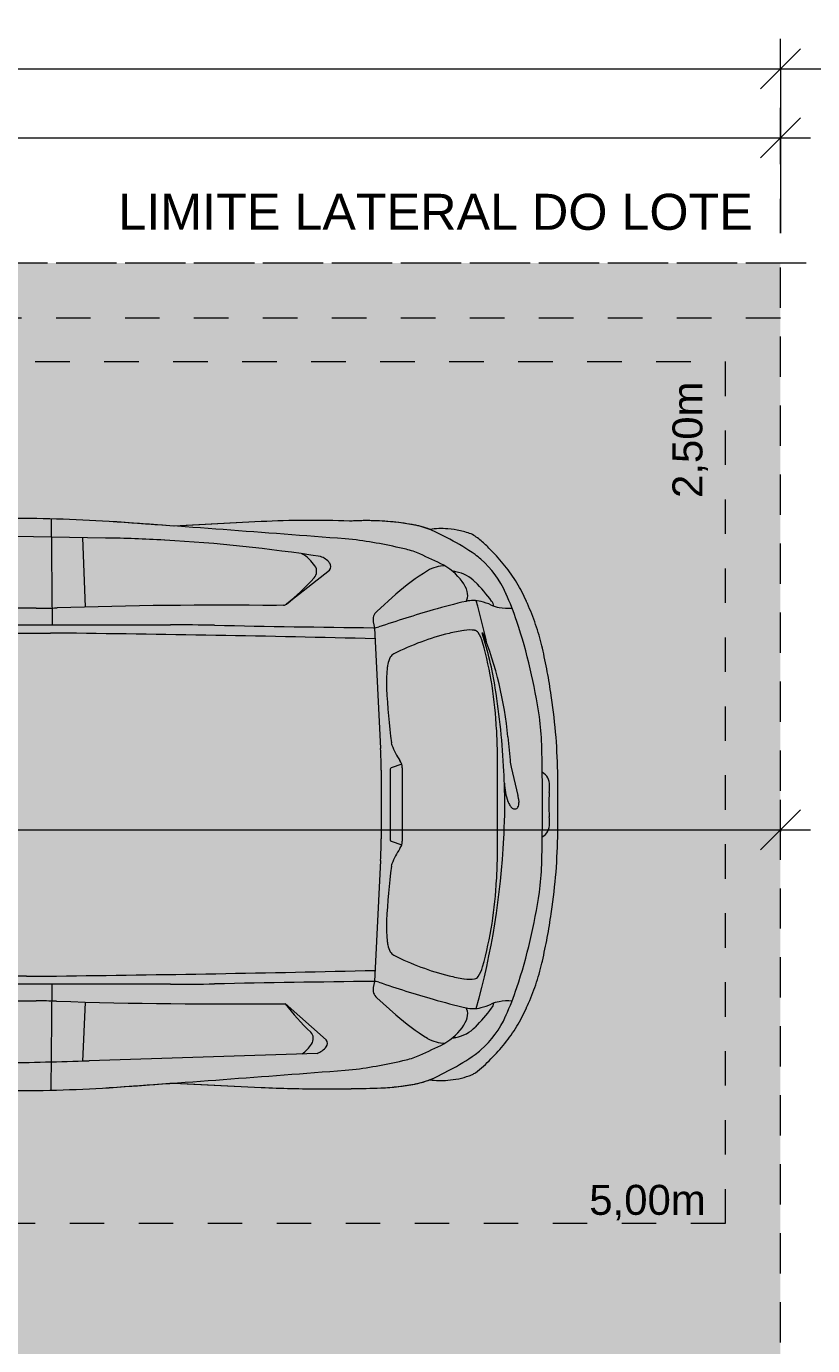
# Model space of a CAD drawing. Header units: metres. Extents: x -14.5 to 13.1, y -18.9 to 3.3.
# Tile 104 of 216: x 3.8 to 6.1, y -11.4 to -7.5. Entities that reach past the tile are written whole.
import ezdxf

# ---------------------------------------------------------------- set-up
doc = ezdxf.new("R2010")
doc.units = ezdxf.units.M
doc.linetypes.add('Projeção', pattern=[0.003969, 0.002381, -0.001587])
doc.linetypes.add('Traço ponto', pattern=[0.015875, 0.00635, -0.004763, 0, -0.004763])
for name, color, linetype, lineweight in [('A-ANNO-DIMS', 7, 'Continuous', 9), ('A-ANNO-DIMS-58', 7, 'Continuous', 9), ('A-DETL-GENF', 7, 'Continuous', 5), ('A-FLOR-OVHD', 7, 'Projeção', 5), ('G-ANNO-TEXT', 7, 'Continuous', 9)]:
    doc.layers.add(name, color=color, linetype=linetype, lineweight=lineweight)
doc.layers.add('A-DETL', color=7, linetype='Continuous', lineweight=5, true_color=0x00a600)
doc.styles.add('Arial', font='arial.ttf', dxfattribs={"height": 0.087})
doc.styles.add('Arial_1', font='arial.ttf', dxfattribs={"height": 0.1044})
doc.dimstyles.new('Com_linha__ref__contínua__-_Cor_Vermelha_Arial_1_5mm', dxfattribs={"dimscale": 0.3048, "dimtxt": 0.088763, "dimasz": 0.380577, "dimexe": 0.285433, "dimexo": 0.285433, "dimgap": 0.028543, "dimtad": 1, "dimrnd": 0.01, "dimzin": 0, "dimdsep": 46, "dimtxsty": 'Arial', "dimblk1": 'OBLIQUE', "dimblk2": 'OBLIQUE', "dimsah": 1, "dimcen": 0.09, "dimdle": 0.285433, "dimazin": 0, "dimtfac": 1, "dimtdec": 4, "dimtix": 1, "dimtmove": 0, "dimatfit": 3, "dimfxl": 1, "dimtvp": 1, "dimtolj": 1, "dimtzin": 0, "dimarcsym": 2})
doc.dimstyles.new('Com_linha__ref__contínua__-_Cor_Vermelha_Arial_1_5mm_1', dxfattribs={"dimscale": 0.3048, "dimtxt": 0.088763, "dimasz": 0.380577, "dimexe": 0.285433, "dimexo": 0.285433, "dimgap": 0.028543, "dimtad": 1, "dimrnd": 0.01, "dimzin": 0, "dimdsep": 46, "dimtxsty": 'Arial', "dimblk1": 'OBLIQUE', "dimblk2": 'OBLIQUE', "dimsah": 1, "dimcen": 0.09, "dimdle": 0.285433, "dimazin": 0, "dimtfac": 1, "dimtdec": 4, "dimtix": 1, "dimtmove": 2, "dimatfit": 3, "dimfxl": 1, "dimtvp": 1, "dimtolj": 1, "dimtzin": 0, "dimarcsym": 2})

# ---------------------------------------------------------------- blocks, each defined once
blk = doc.blocks.new('DIMBLOCK10-PLANTA DE COBERTURA')
at = {"layer": 'A-ANNO-DIMS-58', "color": 242, "true_color": 0xbd2b2e, "transparency": 16777216}
for p, q in [((-0.1636, -7.8716), (-0.1636, -7.7846)), ((6.0064, -7.8716), (6.0064, -7.7846)), ((-0.1636, -7.8716), (-0.1056, -7.8136)), ((6.0064, -7.8716), (6.0644, -7.8136)), ((-0.1636, -7.8716), (-0.2216, -7.9296)), ((-0.1636, -7.8716), (6.0934, -7.8716)), ((-0.1636, -7.8716), (-0.1636, -8.148)), ((6.0064, -7.8716), (5.9484, -7.9296)), ((6.0064, -7.8716), (6.0064, -8.148))]:
    blk.add_line(p, q, dxfattribs=at)
at = {"layer": 'A-ANNO-DIMS-58', "color": 0, "transparency": 16777216, "insert": (2.804, -7.7499), "char_height": 0.087, "width": 0.281855, "attachment_point": 1, "line_spacing_factor": 0.941778, "style": 'Arial'}
blk.add_mtext('6,17', dxfattribs=at)
blk = doc.blocks.new('_Oblique')
at = {"color": 0, "linetype": 'ByBlock', "lineweight": -2}
blk.add_line((-0.5, -0.5), (0.5, 0.5), dxfattribs=at)
blk = doc.blocks.new('DIMBLOCK11-PLANTA DE COBERTURA')
at = {"layer": 'A-ANNO-DIMS-58', "color": 242, "true_color": 0xbd2b2e, "transparency": 16777216}
for p, q in [((-13.9936, -7.6716), (-13.9936, -7.5846)), ((6.0064, -7.6716), (6.0064, -7.5846)), ((-13.9936, -7.6716), (-13.9356, -7.6136)), ((6.0064, -7.6716), (6.0644, -7.6136)), ((-14.0806, -7.6716), (6.0064, -7.6716)), ((-13.9936, -7.6716), (-14.0516, -7.7296)), ((-13.9936, -7.6716), (-13.9936, -8.148)), ((6.0064, -7.6716), (5.9484, -7.7296)), ((6.0064, -7.6716), (6.0064, -8.148))]:
    blk.add_line(p, q, dxfattribs=at)
at = {"layer": 'A-ANNO-DIMS-58', "color": 0, "transparency": 16777216, "insert": (-3.5253, -7.5499), "char_height": 0.087, "width": 0.362151, "attachment_point": 1, "line_spacing_factor": 0.941778, "style": 'Arial'}
blk.add_mtext('20,00', dxfattribs=at)
blk = doc.blocks.new('DIMBLOCK12-PLANTA DE COBERTURA')
at = {"layer": 'A-ANNO-DIMS-58', "color": 242, "true_color": 0xbd2b2e, "transparency": 16777216}
for p, q in [((6.0064, -7.6716), (6.0064, -7.5846)), ((8.0064, -7.6716), (8.0064, -7.5846)), ((6.0064, -7.6716), (6.0644, -7.6136)), ((8.0064, -7.6716), (8.0644, -7.6136)), ((6.0064, -7.6716), (5.9484, -7.7296)), ((6.0064, -7.6716), (8.0934, -7.6716)), ((6.0064, -7.6716), (6.0064, -8.148)), ((8.0064, -7.6716), (7.9484, -7.7296)), ((8.0064, -7.6716), (8.0064, -8.148))]:
    blk.add_line(p, q, dxfattribs=at)
at = {"layer": 'A-ANNO-DIMS-58', "color": 0, "transparency": 16777216, "insert": (6.889, -7.5499), "char_height": 0.087, "width": 0.281855, "attachment_point": 1, "line_spacing_factor": 0.941778, "style": 'Arial'}
blk.add_mtext('2,00', dxfattribs=at)
blk = doc.blocks.new('DIMBLOCK39-PLANTA DE COBERTURA')
at = {"layer": 'A-ANNO-DIMS-58', "color": 242, "true_color": 0xbd2b2e, "transparency": 16777216}
for p, q in [((0.5064, -9.8787), (0.5064, -9.7917)), ((6.0064, -9.8787), (6.0064, -9.7917)), ((0.5064, -9.8787), (0.5644, -9.8207)), ((6.0064, -9.8787), (6.0644, -9.8207)), ((0.5064, -9.8787), (0.4484, -9.9367)), ((0.5064, -9.8787), (6.0934, -9.8787)), ((0.5064, -9.8787), (0.5064, -12.742)), ((6.0064, -9.8787), (5.9484, -9.9367)), ((6.0064, -9.8787), (6.0064, -9.8837))]:
    blk.add_line(p, q, dxfattribs=at)
at = {"layer": 'A-ANNO-DIMS-58', "color": 0, "transparency": 16777216, "insert": (3.139, -9.7571), "char_height": 0.087, "width": 0.281855, "attachment_point": 1, "line_spacing_factor": 0.941778, "style": 'Arial'}
blk.add_mtext('5,50', dxfattribs=at)

msp = doc.modelspace()

# ---------------------------------------------------------------- hatches: boundary and pattern name
at = {"layer": 'A-DETL-GENF', "true_color": 0xd2e2c2}
h = msp.add_hatch(color=254, dxfattribs=at)
h.paths.add_polyline_path([(5.7769, -17.8522), (5.7657, -17.8571), (5.7696, -17.8565), (5.7732, -17.855), (5.7763, -17.8527)])
h.paths.add_polyline_path([(1.7683, -18.235), (6.0064, -18.235), (6.0064, -18.075), (5.8564, -18.075), (5.8564, -17.8839), (5.8554, -17.8849), (5.8355, -17.8856), (5.8355, -17.8856), (5.7977, -17.8856), (5.7964, -17.8912), (5.7947, -17.8926), (5.793, -17.893), (5.7891, -17.8936), (5.7855, -17.8951), (5.7802, -17.8985), (5.7777, -17.8983), (5.7769, -17.8979), (5.7627, -17.8917), (5.7615, -17.8894), (5.761, -17.8856), (5.7482, -17.8856), (5.7458, -17.887), (5.7407, -17.8889), (5.7308, -17.8877), (5.7275, -17.885), (5.7254, -17.8807), (5.7247, -17.8754), (5.7256, -17.87), (5.728, -17.8655), (5.7314, -17.8626), (5.7333, -17.862), (5.7409, -17.8612), (5.7458, -17.8624), (5.7489, -17.8651), (5.7611, -17.8643), (5.7624, -17.8588), (5.7642, -17.8574), (5.7793, -17.8516), (5.7819, -17.8522), (5.7958, -17.8582), (5.7972, -17.8605), (5.7977, -17.8645), (5.8355, -17.8647), (5.836, -17.8652), (5.8554, -17.8652), (5.8564, -17.8653), (5.8564, -17.275), (6.0064, -17.275), (6.0064, -13.705), (1.0064, -13.705), (1.0064, -18.075), (0.5264, -18.075), (0.5264, -18.235), (1.0064, -18.235)])
h.paths.add_polyline_path([(5.7769, -17.8979), (5.7732, -17.8951), (5.7692, -17.8935), (5.7657, -17.8932), (5.7763, -17.8976)])
h.paths.add_polyline_path([(5.7937, -17.8571), (5.7824, -17.8527), (5.7855, -17.855), (5.7891, -17.8565), (5.793, -17.8571)])
h.paths.add_polyline_path([(0.3464, -12.505), (6.0059, -12.505), (6.0058, -12.393), (5.9334, -12.393), (5.9334, -12.317), (5.9552, -12.317), (5.9552, -12.2389), (5.9059, -12.2389), (5.9059, -12.2359), (5.8777, -12.2359), (5.8777, -11.9481), (6.0064, -11.9481), (6.0064, -8.235), (-0.1636, -8.235), (-0.1636, -12.505), (0.0936, -12.505)])
h.paths.add_polyline_path([(2.8659, -10.7721), (2.8443, -10.7672), (2.8235, -10.7616), (2.8043, -10.7548), (2.7876, -10.746), (2.7743, -10.7347), (2.7648, -10.7204), (2.759, -10.7032), (2.7558, -10.6808), (2.755, -10.663), (2.7559, -10.6343), (2.7568, -10.6183), (2.5939, -10.6147), (2.2187, -10.6147), (2.0768, -10.6155), (1.9254, -10.6173), (1.9046, -10.6147), (1.8985, -10.6136), (1.8879, -10.611), (1.7683, -10.5752), (1.6519, -10.539), (1.6384, -10.5343), (1.6252, -10.5289), (1.5972, -10.5134), (1.5727, -10.493), (1.5484, -10.4676), (1.5267, -10.4401), (1.4896, -10.3841), (1.4566, -10.3257), (1.4451, -10.3016), (1.4355, -10.2768), (1.4007, -10.159), (1.3897, -10.1037), (1.3855, -10.0788), (1.3823, -10.0538), (1.373, -9.9511), (1.3686, -9.8481), (1.3706, -9.8438), (1.3706, -9.7665), (1.3686, -9.7622), (1.373, -9.6591), (1.3823, -9.5564), (1.3855, -9.5314), (1.3897, -9.5066), (1.4074, -9.4259), (1.4355, -9.3335), (1.4451, -9.3086), (1.4566, -9.2845), (1.4896, -9.2262), (1.5267, -9.1702), (1.5546, -9.1356), (1.5867, -9.1047), (1.5984, -9.0961), (1.6471, -9.0631), (1.6968, -9.0335), (1.7485, -9.0106), (1.8032, -8.9975), (1.8604, -8.9927), (1.9188, -8.9921), (2.0688, -8.9947), (2.2187, -8.9956), (2.6601, -8.995), (2.7567, -8.9921), (2.7555, -8.9695), (2.7549, -8.9474), (2.7558, -8.9264), (2.7589, -8.9071), (2.7647, -8.89), (2.7742, -8.8756), (2.7876, -8.8643), (2.8043, -8.8555), (2.8303, -8.8468), (2.8442, -8.8431), (2.8659, -8.8381), (2.8874, -8.8456), (2.8993, -8.8506), (2.902, -8.8536), (2.9027, -8.8555), (2.9027, -8.8599), (2.9007, -8.8643), (2.8975, -8.8696), (2.8802, -8.8946), (2.8303, -8.9947), (3.2926, -8.9815), (3.755, -8.9754), (3.9077, -8.9772), (4.0603, -8.9841), (4.248, -8.9975), (4.5015, -8.9846), (4.6293, -8.9811), (4.757, -8.9834), (4.8204, -8.9819), (4.8839, -8.9857), (4.9525, -8.9958), (4.9581, -8.9971), (4.9902, -9.0071), (5.0162, -9.005), (5.0423, -9.0057), (5.0788, -9.0112), (5.1139, -9.022), (5.1422, -9.043), (5.1671, -9.0677), (5.2079, -9.1125), (5.2424, -9.1622), (5.273, -9.2221), (5.297, -9.2827), (5.3164, -9.3514), (5.3307, -9.4197), (5.3449, -9.5089), (5.3571, -9.6237), (5.3611, -9.7391), (5.3611, -9.8712), (5.3571, -9.9866), (5.3449, -10.1014), (5.342, -10.1216), (5.3307, -10.1905), (5.3149, -10.2651), (5.297, -10.3276), (5.2702, -10.3946), (5.2424, -10.4481), (5.2079, -10.4977), (5.1671, -10.5426), (5.146, -10.564), (5.1223, -10.5827), (5.1137, -10.5878), (5.1044, -10.5917), (5.0738, -10.6002), (5.0423, -10.6046), (5.0131, -10.605), (4.9902, -10.6032), (4.9707, -10.6099), (4.9507, -10.6148), (4.8999, -10.6228), (4.8485, -10.6269), (4.6751, -10.6296), (4.5015, -10.6256), (4.248, -10.6128), (4.0603, -10.6262), (3.9077, -10.6331), (3.755, -10.6348), (3.2926, -10.6287), (2.8303, -10.6156), (2.8702, -10.6985), (2.8874, -10.7268), (2.8992, -10.743), (2.9029, -10.7508), (2.9023, -10.7559), (2.9008, -10.7583), (2.8975, -10.7607), (2.8802, -10.7674)])
msp.add_hatch(color=254, dxfattribs=at).paths.add_polyline_path([(2.8659, -10.7721), (2.8874, -10.7646), (2.8993, -10.7597), (2.902, -10.7566), (2.9027, -10.7548), (2.9027, -10.7503), (2.9008, -10.746), (2.8992, -10.743), (2.8802, -10.7157), (2.8702, -10.6985), (2.8612, -10.6808), (2.8303, -10.6156), (3.2952, -10.6288), (3.755, -10.6348), (3.9077, -10.6331), (4.0603, -10.6262), (4.248, -10.6128), (4.5015, -10.6256), (4.6751, -10.6296), (4.8485, -10.6269), (4.8999, -10.6228), (4.9507, -10.6148), (4.9707, -10.6099), (4.9902, -10.6032), (5.0162, -10.6053), (5.0423, -10.6046), (5.0738, -10.6002), (5.1044, -10.5917), (5.1178, -10.5854), (5.1223, -10.5827), (5.146, -10.564), (5.1671, -10.5426), (5.2079, -10.4977), (5.2424, -10.4481), (5.273, -10.3881), (5.297, -10.3276), (5.3164, -10.2589), (5.3307, -10.1905), (5.3449, -10.1014), (5.3571, -9.9866), (5.3611, -9.8712), (5.3611, -9.7391), (5.3571, -9.6237), (5.3449, -9.5089), (5.342, -9.4886), (5.3307, -9.4197), (5.3149, -9.3452), (5.297, -9.2827), (5.27, -9.2153), (5.2424, -9.1622), (5.2079, -9.1125), (5.1671, -9.0677), (5.1422, -9.043), (5.1139, -9.022), (5.0788, -9.0112), (5.0423, -9.0057), (5.0162, -9.005), (4.9902, -9.0071), (4.9525, -8.9958), (4.9468, -8.9947), (4.8839, -8.9857), (4.8204, -8.9819), (4.757, -8.9834), (4.6293, -8.9811), (4.5015, -8.9846), (4.248, -8.9975), (4.0603, -8.9841), (3.9077, -8.9772), (3.755, -8.9754), (3.2926, -8.9815), (2.8303, -8.9947), (2.8802, -8.8946), (2.8874, -8.8834), (2.8992, -8.8673), (2.9029, -8.8595), (2.9023, -8.8543), (2.9008, -8.852), (2.8975, -8.8496), (2.8802, -8.8429), (2.8659, -8.8381), (2.8303, -8.8468), (2.8234, -8.8486), (2.8043, -8.8555), (2.7876, -8.8643), (2.7742, -8.8756), (2.7647, -8.89), (2.7589, -8.9071), (2.7558, -8.9264), (2.7549, -8.9474), (2.7555, -8.9695), (2.7567, -8.9921), (2.6601, -8.995), (2.5939, -8.9956), (2.2187, -8.9956), (2.0688, -8.9947), (1.9188, -8.9921), (1.8518, -8.9934), (1.8032, -8.9975), (1.7485, -9.0106), (1.6968, -9.0335), (1.6471, -9.0631), (1.5867, -9.1047), (1.5546, -9.1356), (1.5267, -9.1702), (1.4896, -9.2262), (1.4566, -9.2845), (1.4451, -9.3086), (1.4311, -9.3464), (1.4074, -9.4259), (1.3897, -9.5066), (1.3855, -9.5314), (1.3823, -9.5564), (1.373, -9.6591), (1.3688, -9.7626), (1.3706, -9.7665), (1.3706, -9.8438), (1.3686, -9.8481), (1.3741, -9.9629), (1.3823, -10.0538), (1.3855, -10.0788), (1.3951, -10.1313), (1.4013, -10.1614), (1.4355, -10.2768), (1.4451, -10.3016), (1.4566, -10.3257), (1.4896, -10.3841), (1.5267, -10.4401), (1.5484, -10.4676), (1.5727, -10.493), (1.5972, -10.5134), (1.6252, -10.5289), (1.6384, -10.5343), (1.667, -10.5438), (1.7848, -10.5803), (1.8985, -10.6136), (1.9091, -10.6155), (1.9254, -10.6173), (1.9419, -10.6177), (2.0803, -10.6155), (2.2187, -10.6147), (2.6057, -10.615), (2.7568, -10.6183), (2.7556, -10.6409), (2.755, -10.663), (2.7559, -10.6839), (2.759, -10.7032), (2.7648, -10.7204), (2.7743, -10.7347), (2.7876, -10.746), (2.8043, -10.7548), (2.8235, -10.7616), (2.8612, -10.7711)])

# ---------------------------------------------------------------- linework, layer by layer
at = {"layer": 'A-DETL', "color": 7, "linetype": 'Traço ponto'}
for p, q in [((6.0064, -11.9481), (6.0064, -7.835)), ((6.4814, -8.235), (-13.9936, -8.235)), ((6.0064, -8.235), (-0.1636, -8.235)), ((6.0064, -11.765), (6.0064, -8.235))]:
    msp.add_line(p, q, dxfattribs=at)
at = {"layer": 'A-DETL', "color": 8, "linetype": 'Projeção', "true_color": 0x808080}
for p, q in [((0.8464, -8.5203), (5.8464, -8.5203)), ((5.8464, -8.5203), (5.8464, -11.0203)), ((5.8464, -11.0203), (0.8464, -11.0203))]:
    msp.add_line(p, q, dxfattribs=at)
at = {"layer": 'A-DETL', "color": 8, "true_color": 0x808080}
for p, q in [((3.8921, -8.9768), (3.8956, -9.284)), ((4.5015, -8.9846), (4.248, -8.9975)), ((4.5015, -8.9846), (4.2512, -8.9973)), ((4.0496, -9.0321), (3.4541, -9.0229)), ((4.9902, -9.0071), (4.9581, -8.9971)), ((5.0483, -9.0358), (5.0094, -9.0158)), ((3.9831, -9.0311), (3.9908, -9.2323)), ((4.2222, -9.0384), (4.2205, -9.0383)), ((4.574, -9.224), (4.6992, -9.125)), ((4.892, -9.1952), (4.8362, -9.245)), ((5.211, -9.1933), (5.21, -9.191)), ((3.8492, -9.2357), (3.608, -9.2357)), ((4.5661, -9.2272), (4.5455, -9.228)), ((3.6146, -9.284), (4.2386, -9.284)), ((4.8261, -9.2748), (4.8295, -9.2923)), ((4.8295, -9.2923), (4.8475, -9.6429)), ((3.8205, -9.3078), (3.8904, -9.3078)), ((5.0901, -9.2999), (5.0886, -9.3002)), ((5.1421, -9.3075), (5.1438, -9.3069)), ((5.1421, -9.3075), (5.1438, -9.3069)), ((5.3164, -9.3514), (5.3149, -9.3452)), ((4.8665, -9.4111), (4.8656, -9.421)), ((5.3449, -9.5089), (5.342, -9.4886)), ((5.2162, -9.6083), (5.2226, -9.6768)), ((5.2162, -9.6083), (5.2226, -9.6768)), ((4.8491, -9.7058), (4.8491, -9.9045)), ((4.8755, -9.7024), (4.8755, -9.9079)), ((4.9087, -9.688), (4.8779, -9.699)), ((4.9103, -9.6989), (4.9103, -9.9113)), ((5.1868, -9.9069), (5.1868, -9.7033)), ((5.2053, -9.7195), (5.2047, -9.7085)), ((5.2053, -9.7195), (5.2047, -9.7085)), ((5.2258, -9.6965), (5.2455, -9.7789)), ((5.2258, -9.6965), (5.2455, -9.7789)), ((5.3611, -9.8712), (5.3611, -9.7391)), ((5.2471, -9.7885), (5.2481, -9.7992)), ((5.2471, -9.7885), (5.2481, -9.7992)), ((5.2047, -9.9018), (5.2053, -9.8908)), ((4.8779, -9.9113), (4.9087, -9.9222)), ((4.8475, -9.9674), (4.8295, -10.3179)), ((5.342, -10.1216), (5.3449, -10.1014)), ((4.8656, -10.1892), (4.8665, -10.1992)), ((5.3149, -10.2651), (5.3164, -10.2589)), ((4.2386, -10.3262), (3.6146, -10.3262)), ((4.2386, -10.3262), (3.6146, -10.3262)), ((3.8205, -10.3025), (3.8904, -10.3025)), ((3.8921, -10.6335), (3.8956, -10.3262)), ((4.8295, -10.3179), (4.8261, -10.3355)), ((5.0886, -10.3101), (5.0901, -10.3103)), ((4.8362, -10.3653), (4.892, -10.4151)), ((3.608, -10.3746), (3.8492, -10.3746)), ((3.9908, -10.3779), (3.9831, -10.5502)), ((4.5703, -10.3824), (4.6895, -10.4876)), ((5.21, -10.4193), (5.211, -10.417)), ((4.6631, -10.527), (4.0023, -10.548)), ((5.0094, -10.5944), (5.0483, -10.5745)), ((4.248, -10.6128), (4.5015, -10.6256)), ((4.2512, -10.613), (4.5015, -10.6257))]:
    msp.add_line(p, q, dxfattribs=at)
for centre, radius, start, end in [((5.4201, 43.2431), 52.5388, 268.8505, 269.35299), ((5.4201, -62.8534), 52.5388, 90.64701, 91.1495), ((5.4201, -62.8534), 52.5388, 90.64701, 91.1495), ((5.16, -9.9226), 0.7479, 217.9634, 226.4797)]:
    msp.add_arc(centre, radius, start, end, dxfattribs=at)
for centre, major_axis, ratio, start_param, end_param in [((3.7802, -13.2688), (4.39, 0), 0.978, 1.506951, 1.576541), ((3.1303, -23.2106), (-35.2661, 2.5001), 0.403249, 4.694578, 4.714606), ((4.6427, -11.649), (2.728, 0), 0.978, 1.528896, 1.622579), ((4.821, -9.6268), (-0.6991, 0.0818), 0.915281, 4.638823, 4.910249), ((4.8867, -9.2917), (0.3096, 0), 0.978, 1.338023, 1.378121), ((4.9075, -9.206), (0.2195, 0), 0.978, 1.087706, 1.338023), ((3.9861, -12.9672), (4.0241, 0), 0.978, 1.512517, 1.555004), ((3.9508, -13.5874), (4.6593, 0), 0.978, 1.415201, 1.512517), ((4.5833, -10.4098), (1.4162, 0), 0.978, 1.329637, 1.441119), ((4.8691, -9.2733), (0.2195, 0), 0.978, 1.138853, 1.329637), ((4.7797, -9.5366), (0.5782, 0), 0.978, 0.938962, 1.087706), ((4.559, -9.1767), (0.1178, 0), 0.978, 0.585913, 1.032301), ((4.559, -9.1767), (0.1178, 0), 0.978, 0.585913, 1.032301), ((4.6534, -9.1396), (0.0584, 0), 0.978, 0.654403, 1.232565), ((4.6867, -9.1146), (0.0165, 0), 0.978, 5.578043, 6.937588), ((3.7751, -11.5944), (2.8328, 0), 0.978, 1.111639, 1.138853), ((4.9916, -9.2535), (0.2195, 0), 0.978, 0.83781, 0.938962), ((4.945, -9.304), (0.289, 0), 0.978, 0.41144, 0.83781), ((4.6328, -9.1288), (0.0293, 0), 0.978, 5.559913, 6.869098), ((4.6328, -9.1288), (0.0293, 0), 0.978, 5.559913, 6.869098), ((5.3176, -9.6514), (0.6315, 0), 0.978, 2.127731, 2.310323), ((5.034, -9.206), (0.095, 0), 0.978, 1.562701, 2.127731), ((5.0062, -9.159), (-0.0892, 0.0564), 0.509169, 3.12989, 4.761109), ((4.9945, -9.5142), (0.3993, 0), 0.978, 1.391375, 1.418115), ((5.0475, -9.2285), (0.1024, 0), 0.978, 0.755448, 1.391375), ((4.1266, -8.6918), (0.7045, 0), 0.978, 5.400762, 5.559913), ((4.1266, -8.6918), (0.7045, 0), 0.978, 5.401809, 5.559913), ((4.6573, -9.588), (0.6385, 0), 0.978, 0.640365, 0.755448), ((5.5168, -10.9566), (1.8292, 0), 0.978, 1.803455, 1.857293), ((5.1162, -9.3029), (0.0915, 0), 0.978, 1.323523, 1.803455), ((5.1162, -9.3029), (0.0915, 0), 0.978, 1.323523, 1.803455), ((2.8433, -9.8191), (2.3641, 0), 0.978, 0.209437, 0.264867), ((5.0971, -9.3766), (0.1692, 0), 0.978, 1.135957, 1.323523), ((5.0971, -9.3766), (0.1692, 0), 0.978, 1.135957, 1.323523), ((5.1399, -9.2362), (0.0366, 0), 0.978, 0.188557, 0.640365), ((4.3727, -9.551), (0.9146, 0), 0.978, 0.314397, 0.41144), ((3.8492, -7.4468), (1.8292, 0), 0.978, 4.712389, 4.745456), ((4.3826, -23.218), (14.3057, 0), 0.978, 1.55941, 1.603863), ((4.5648, -9.2129), (0.0146, 0), 0.978, 4.807906, 5.46126), ((4.8584, -9.2688), (0.0329, 0), 0.978, 2.310323, 3.329489), ((5.9914, -12.532), (3.5084, 0), 0.978, 1.857293, 1.904495), ((5.2069, -9.1454), (0.0915, 0), 0.978, 4.277549, 4.537714), ((5.2069, -9.1454), (0.0915, 0), 0.978, 4.277549, 4.537714), ((5.2174, -9.0874), (0.1517, 0), 0.978, 4.537714, 4.785445), ((5.2174, -9.0874), (0.1517, 0), 0.978, 4.537714, 4.785445), ((4.2386, -16.4397), (7.3166, 0), 0.978, 1.553366, 1.570796), ((4.8278, -9.2494), (0.0439, 0), 0.978, 4.68981, 5.046088), ((3.6666, -9.7756), (1.6571, 0), 0.978, 0.139226, 0.314397), ((3.8205, -5.73), (3.6583, 0), 0.978, 4.70286, 4.712389), ((3.8904, -10.7389), (1.4633, 0), 0.978, 1.558948, 1.570796), ((3.0173, -82.8039), (75.1546, 0), 0.978, 1.54666, 1.558948), ((5.2237, -10.0014), (0.7303, 0), 0.978, 1.81675, 2.051385), ((5.1616, -9.7598), (0.4756, 0), 0.978, 1.724933, 1.81675), ((5.1055, -9.3971), (0.1005, 0), 0.978, 1.42459, 1.724933), ((5.118, -9.314), (0.0146, 0), 0.978, 0.566492, 1.42459), ((5.0418, -9.3614), (0.105, 0), 0.978, 0.263905, 0.566492), ((4.0603, -9.6362), (1.1328, 0), 0.978, 0.152471, 0.301255), ((4.0603, -9.6362), (1.1328, 0), 0.978, 0.152471, 0.301255), ((3.9655, -9.6458), (1.2198, 0), 0.978, 0.048713, 0.263905), ((4.0911, -9.7079), (1.1298, 0), 0.978, 0.090243, 0.371457), ((4.0911, -9.7079), (1.1298, 0), 0.978, 0.090243, 0.371457), ((4.8979, -9.3903), (0.0256, 0), 0.978, 2.051385, 2.632508), ((5.0123, -9.4233), (0.1463, 0), 0.978, 2.967055, 3.056498), ((4.9328, -9.4094), (0.0657, 0), 0.978, 2.632508, 2.967058), ((5.2301, -9.4515), (0.3658, 0), 0.978, 3.056498, 3.189989), ((7.0372, -9.3659), (2.175, 0), 0.978, 3.189989, 3.264408), ((2.8433, -9.8191), (2.3641, 0), 0.978, 0.047886, 0.152471), ((2.8433, -9.8191), (2.3641, 0), 0.978, 0.047886, 0.152471), ((4.5831, -9.65), (0.7317, 0), 0.978, 0.026511, 0.139226), ((2.7723, -9.7033), (2.4145, 0), 0.978, 0, 0.048714), ((4.9112, -9.6225), (0.0329, 0), 0.978, 3.264408, 3.483601), ((5.0604, -9.5706), (0.1912, 0), 0.978, 3.483601, 3.750002), ((-1.3999, -9.8051), (6.7168, 0), 0.978, 6.256674, 6.309697), ((3.5687, -9.7058), (1.2804, 0), 0.978, 0, 0.05024), ((4.8719, -9.6989), (0.0384, 0), 0.978, 0, 0.608409), ((5.3683, -9.6639), (0.1463, 0), 0.978, 3.231836, 3.371248), ((5.3683, -9.6639), (0.1463, 0), 0.978, 3.231836, 3.371248), ((4.8791, -9.7024), (0.00366, 0), 0.978, 1.920233, 3.141593), ((5.2926, -9.7486), (0.0449, 0), 0.978, 6.254711, 7.299664), ((3.3782, -9.8051), (1.8292, 0), 0.978, 0.034887, 0.047885), ((3.3782, -9.8051), (1.8292, 0), 0.978, 0.034887, 0.047885), ((3.3782, -9.8051), (1.8292, 0), 0.978, 6.2353, 6.318073), ((5.389, -9.7365), (0.1829, 0), 0.978, 3.17648, 3.481909), ((4.7889, -9.7354), (0.5487, 0), 0.978, 6.219182, 6.254708), ((5.1743, -9.7952), (0.0732, 0), 0.978, 0.09429, 0.229655), ((5.1743, -9.7952), (0.0732, 0), 0.978, 0.09429, 0.229655), ((5.9006, -9.8051), (0.5653, 0), 0.978, 3.07759, 3.205596), ((5.2783, -9.7737), (0.0658, 0), 0.978, 3.481909, 3.702295), ((5.2536, -9.7888), (0.0367, 0), 0.978, 3.702295, 3.968511), ((5.2362, -9.8073), (0.011, 0), 0.978, 3.968511, 5.705547), ((5.2312, -9.8041), (0.017, 0), 0.978, 5.705547, 6.196697), ((5.2154, -9.8022), (0.0329, 0), 0.978, 6.196706, 6.377475), ((5.2154, -9.8022), (0.0329, 0), 0.978, 6.196706, 6.377475), ((5.2926, -9.8617), (0.0449, 0), 0.978, 5.266707, 6.311663), ((4.7889, -9.8748), (0.5487, 0), 0.978, 0.028477, 0.064003), ((3.5687, -9.9045), (-1.2804, 0), 0.978, 3.091353, 3.141593), ((4.8791, -9.9079), (0.00366, 0), 0.978, 3.141593, 4.362953), ((2.8433, -9.7911), (2.3641, 0), 0.978, 6.018319, 6.2353), ((2.7723, -9.9069), (2.4145, 0), 0.978, 6.234472, 6.283185), ((5.0604, -10.0397), (0.1912, 0), 0.978, 2.533183, 2.799584), ((4.8719, -9.9113), (0.0384, 0), 0.978, 5.674776, 6.283185), ((7.0372, -10.2444), (2.175, 0), 0.978, 3.018777, 3.093196), ((4.9112, -9.9878), (0.0329, 0), 0.978, 2.799584, 3.018777), ((4.5831, -9.9603), (0.7317, 0), 0.978, 6.143959, 6.256674), ((3.9655, -9.9644), (1.2198, 0), 0.978, 6.019281, 6.234472), ((3.6666, -9.8347), (1.6571, 0), 0.978, 5.968788, 6.143959), ((5.2301, -10.1588), (0.3658, 0), 0.978, 3.093196, 3.226687), ((5.0123, -10.187), (0.1463, 0), 0.978, 3.226687, 3.316127), ((4.9328, -10.2009), (0.0657, 0), 0.978, 3.31613, 3.650678), ((4.8979, -10.22), (0.0256, 0), 0.978, 3.650678, 4.2318), ((5.2237, -9.6088), (0.7303, 0), 0.978, 4.2318, 4.466435), ((3.0173, 63.1937), (75.1546, 0), 0.978, 4.724237, 4.736526), ((5.0418, -10.2489), (0.105, 0), 0.978, 5.716693, 6.019281), ((3.8205, -13.8803), (3.6583, 0), 0.978, 1.570796, 1.580325), ((3.8904, -8.8714), (-1.4633, 0), 0.978, 1.570796, 1.582645), ((4.2386, -3.1706), (7.3166, 0), 0.978, 4.712389, 4.729819), ((4.2386, -3.1706), (7.3166, 0), 0.978, 4.712389, 4.729819), ((4.8278, -10.3608), (0.0439, 0), 0.978, 1.237097, 1.593375), ((4.8278, -10.3608), (0.0439, 0), 0.978, 1.237097, 1.593375), ((5.9914, -7.0783), (3.5084, 0), 0.978, 4.37869, 4.425892), ((5.9914, -7.0783), (3.5084, 0), 0.978, 4.37869, 4.425892), ((5.1616, -9.8505), (0.4756, 0), 0.978, 4.466435, 4.558253), ((5.1055, -10.2132), (0.1005, 0), 0.978, 4.55825, 4.858596), ((5.118, -10.2963), (0.0146, 0), 0.978, 4.858596, 5.716693), ((4.8584, -10.3415), (0.0329, 0), 0.978, 2.953696, 3.972862), ((4.3727, -10.0593), (0.9146, 0), 0.978, 5.871746, 5.968788), ((3.8492, -12.1635), (-1.8292, 0), 0.978, 4.68016, 4.712389), ((4.3826, 3.6078), (-14.9538, 0.2198), 0.935514, 1.552814, 1.597122), ((5.5168, -8.6537), (1.8292, 0), 0.978, 4.425892, 4.47973), ((5.5168, -8.6537), (1.8292, 0), 0.978, 4.425892, 4.47973), ((5.0062, -10.4513), (0.0892, 0.0564), 0.509169, 4.663669, 6.294888), ((5.1162, -10.3074), (0.0915, 0), 0.978, 4.47973, 4.959662), ((4.6573, -10.0223), (0.6385, 0), 0.978, 5.527737, 5.642821), ((5.0971, -10.2337), (0.1692, 0), 0.978, 4.959662, 5.147229), ((5.2069, -10.4649), (0.0915, 0), 0.978, 1.745471, 2.005636), ((5.1399, -10.374), (0.0366, 0), 0.978, 5.642821, 6.094628), ((5.2174, -10.5229), (0.1517, 0), 0.978, 1.49774, 1.745471), ((5.3176, -9.9588), (0.6315, 0), 0.978, 3.972862, 4.155455), ((4.945, -10.3062), (0.289, 0), 0.978, 5.445375, 5.871746), ((4.623, -10.4838), (0.0293, 0), 0.978, 5.697272, 7.006457), ((4.9945, -10.0961), (0.3993, 0), 0.978, 4.86507, 4.89181), ((5.0475, -10.3817), (0.1024, 0), 0.978, 4.89181, 5.527737), ((4.5493, -10.436), (0.1178, 0), 0.978, 5.352406, 5.697272), ((4.6437, -10.4731), (0.0584, 0), 0.978, 5.05062, 5.628783), ((4.677, -10.4981), (0.0165, 0), 0.978, 5.628783, 6.988328), ((3.7751, -8.0159), (2.8328, 0), 0.978, 5.144332, 5.171546), ((5.034, -10.4043), (0.095, 0), 0.978, 4.155455, 4.720485), ((4.9916, -10.3568), (0.2195, 0), 0.978, 5.344223, 5.445375), ((3.61, 0.1786), (10.9749, 0), 0.978, 4.725092, 4.748144), ((4.5833, -9.2005), (1.4162, 0), 0.978, 4.842066, 4.953549), ((4.8691, -10.337), (0.2195, 0), 0.978, 4.953549, 5.144332), ((4.7797, -10.0737), (0.5782, 0), 0.978, 5.19548, 5.344223), ((3.1303, 3.6004), (35.2661, 2.5001), 0.403249, 4.710172, 4.7302), ((4.9075, -10.4043), (0.2195, 0), 0.978, 4.945162, 5.19548), ((3.7802, -6.3415), (4.39, 0), 0.978, 4.706644, 4.776234), ((4.6427, -7.9613), (-3.4783, 0.0902), 0.766713, 1.550088, 1.649881), ((4.821, -9.9835), (0.6585, 0), 0.978, 4.754289, 4.905065), ((4.8867, -10.3185), (0.3096, 0), 0.978, 4.905066, 4.945162)]:
    msp.add_ellipse(centre, major_axis=major_axis, ratio=ratio, start_param=start_param, end_param=end_param, dxfattribs=at)
for points in [[(4.0603, -8.9841), (4.0095, -8.9809), (3.9077, -8.9763), (3.8059, -8.9752), (3.755, -8.9754)], [(4.248, -8.9975), (4.2167, -8.9952), (4.1541, -8.9907), (4.0916, -8.9863), (4.0603, -8.9841)], [(4.757, -8.9834), (4.7144, -8.9816), (4.6292, -8.9801), (4.5441, -8.9824), (4.5015, -8.9846)], [(4.9468, -8.9947), (4.9259, -8.9908), (4.884, -8.9848), (4.8204, -8.981), (4.7781, -8.982), (4.757, -8.9834)], [(4.9581, -8.9971), (4.9562, -8.9966), (4.9525, -8.9958), (4.9487, -8.995), (4.9468, -8.9947)], [(5.0423, -9.0057), (5.0336, -9.005), (5.0162, -9.0046), (4.9988, -9.0059), (4.9902, -9.0071)], [(5.1139, -9.022), (5.1024, -9.0176), (5.079, -9.0103), (5.0547, -9.0066), (5.0423, -9.0057)], [(5.1671, -9.0677), (5.1594, -9.0588), (5.1428, -9.0423), (5.1239, -9.0284), (5.1139, -9.022)], [(5.2701, -9.2157), (5.262, -9.1972), (5.2436, -9.1616), (5.2089, -9.1117), (5.1817, -9.0818), (5.1671, -9.0677)], [(5.273, -9.2221), (5.2725, -9.2211), (5.2716, -9.2189), (5.2706, -9.2168), (5.2701, -9.2157)], [(5.3149, -9.3452), (5.31, -9.324), (5.298, -9.2823), (5.282, -9.242), (5.273, -9.2221)], [(5.342, -9.4886), (5.3388, -9.4656), (5.3312, -9.4197), (5.3216, -9.3741), (5.3164, -9.3514)], [(5.3611, -9.7391), (5.3611, -9.7005), (5.3584, -9.6236), (5.3503, -9.547), (5.3449, -9.5089)], [(5.3449, -10.1014), (5.3503, -10.0632), (5.3584, -9.9867), (5.3611, -9.9097), (5.3611, -9.8712)], [(5.3164, -10.2589), (5.3216, -10.2362), (5.3312, -10.1906), (5.3388, -10.1447), (5.342, -10.1216)], [(5.273, -10.3881), (5.2821, -10.3683), (5.2981, -10.3279), (5.31, -10.2863), (5.3149, -10.2651)], [(5.1671, -10.5426), (5.1817, -10.5284), (5.2089, -10.4986), (5.2436, -10.4487), (5.262, -10.4131), (5.2702, -10.3946)], [(5.2702, -10.3946), (5.2706, -10.3935), (5.2716, -10.3914), (5.2725, -10.3892), (5.273, -10.3881)], [(5.1223, -10.5827), (5.1307, -10.5769), (5.1464, -10.5645), (5.1605, -10.5502), (5.1671, -10.5426)], [(5.0423, -10.6046), (5.053, -10.6038), (5.0739, -10.6008), (5.0944, -10.5952), (5.1044, -10.5917)], [(5.1044, -10.5917), (5.1076, -10.5906), (5.1138, -10.588), (5.1196, -10.5846), (5.1223, -10.5827)], [(3.755, -10.6348), (3.8059, -10.6351), (3.9077, -10.634), (4.0095, -10.6293), (4.0603, -10.6262)], [(4.0603, -10.6262), (4.0916, -10.624), (4.1541, -10.6196), (4.2167, -10.6151), (4.248, -10.6128)], [(4.5015, -10.6256), (4.5594, -10.6281), (4.6751, -10.6307), (4.7907, -10.6289), (4.8485, -10.6269)], [(4.8485, -10.6269), (4.8657, -10.6262), (4.8999, -10.6234), (4.9338, -10.6181), (4.9507, -10.6148)], [(4.9507, -10.6148), (4.9575, -10.6135), (4.9708, -10.6102), (4.9838, -10.6057), (4.9902, -10.6032)], [(4.9902, -10.6032), (4.9988, -10.6043), (5.0162, -10.6057), (5.0336, -10.6053), (5.0423, -10.6046)]]:
    msp.add_open_spline(points, degree=3, dxfattribs=at)
at = {"layer": 'A-FLOR-OVHD'}
msp.add_line((6.0064, -8.395), (-13.8336, -8.395), dxfattribs=at)

# ---------------------------------------------------------------- texts
at = {"layer": 'G-ANNO-TEXT', "attachment_point": 1}
for s, insert, char_height, width, style in [('LIMITE LATERAL DO LOTE', (4.087, -8.0339), 0.1044, 2.18075, 'Arial_1'), ('5,00m', (5.4524, -10.908), 0.087, 0.418481, 'Arial')]:
    msp.add_mtext(s, dxfattribs=dict(at, insert=insert, char_height=char_height, width=width, style=style))
at = {"layer": 'G-ANNO-TEXT', "insert": (5.6935, -8.9161), "char_height": 0.087, "width": 0.418481, "attachment_point": 1, "rotation": 90, "style": 'Arial'}
msp.add_mtext('2,50m', dxfattribs=at)

# ---------------------------------------------------------------- dimensions: what is measured, and where the dimension line sits
at = {"layer": 'A-ANNO-DIMS', "color": 242, "true_color": 0xbd2b2e}
dim = msp.add_linear_dim(base=(6.0064, -7.6716), p1=(-13.9936, -8.235), p2=(6.0064, -8.235), dimstyle='Com_linha__ref__contínua__-_Cor_Vermelha_Arial_1_5mm_1', override={"dimpost": '<>', "dimfxl": 20}, dxfattribs=at)
dim.commit()
dim.dimension.update_dxf_attribs({"geometry": 'DIMBLOCK11-PLANTA DE COBERTURA', "text_midpoint": (-3.3442, -7.6079), "dimtype": 160})
for base, p1, p2, override, picture, middle in [((8.0064, -7.6716), (6.0064, -8.235), (8.0064, -8.235), {"dimpost": '<>', "dimfxl": 2}, 'DIMBLOCK12-PLANTA DE COBERTURA', (7.0064, -7.6184)), ((6.0064, -7.8716), (-0.1636, -8.235), (6.0064, -8.235), {"dimpost": '<>', "dimfxl": 6.17}, 'DIMBLOCK10-PLANTA DE COBERTURA', (2.9214, -7.8184)), ((6.0064, -9.8787), (0.5064, -12.829), (6.0064, -9.7967), {"dimpost": '<>', "dimfxl": 6.280538}, 'DIMBLOCK39-PLANTA DE COBERTURA', (3.2564, -9.8256))]:
    dim = msp.add_linear_dim(base=base, p1=p1, p2=p2, dimstyle='Com_linha__ref__contínua__-_Cor_Vermelha_Arial_1_5mm', override=override, dxfattribs=at)
    dim.commit()
    dim.dimension.update_dxf_attribs({"geometry": picture, "text_midpoint": middle})

doc.saveas('drawing.dxf')
